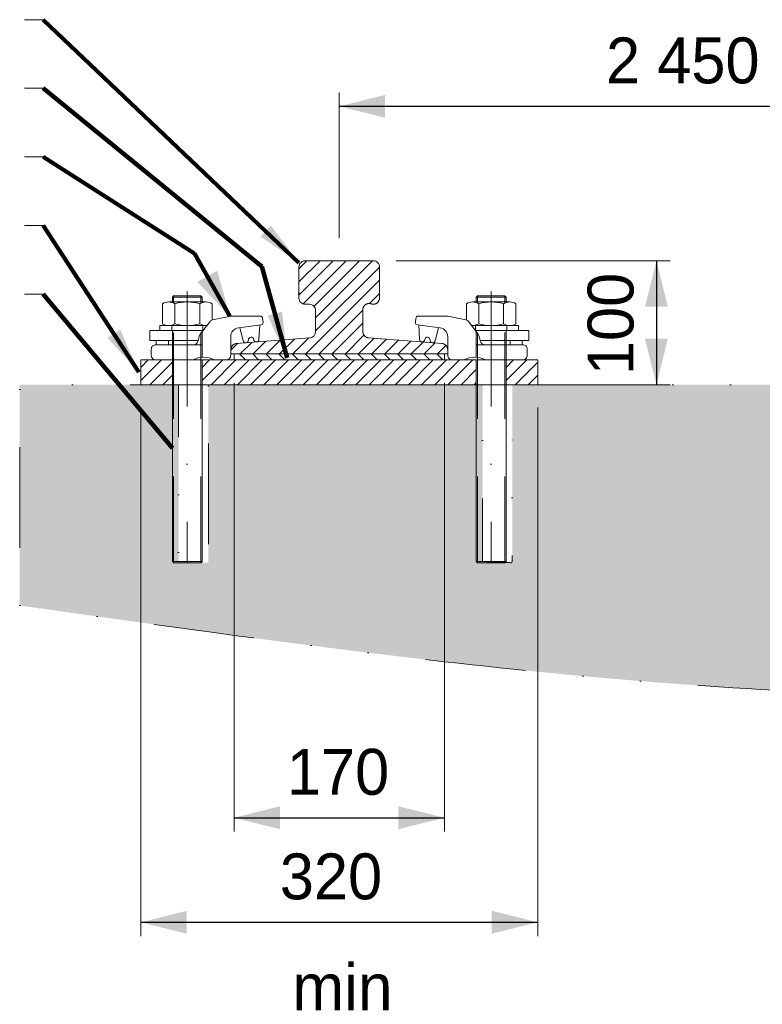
# Model space of a CAD drawing. Header units: millimetres. Extents: x -13186 to -571, y -579947 to -571037.
# Tile 3 of 31: x -12175 to -11576, y -573426 to -572632. Entities that reach past the tile are written whole.
import ezdxf
from ezdxf.enums import TextEntityAlignment as Align

# ---------------------------------------------------------------- set-up
doc = ezdxf.new("R2010")
doc.units = ezdxf.units.MM
doc.header["$MEASUREMENT"] = 0
for name, pattern in [('DGN Style 2', [116.014736, 69.608842, -46.405895]), ('DGN Style 4', [185.739593, 92.811789, -46.405895, 0.116015, -46.405895]), ('DGN Style 6', [220.660029, 0.116015, -46.405895, 81.210315, -46.405895, 0.116015, -46.405895])]:
    doc.linetypes.add(name, pattern=pattern)
doc.styles.add('Style-ENGINEERING', font='ENGINEERING.shx')
doc.styles.add('Style-ENGINEERING_0', font='ENGINEERING.shx')
doc.dimstyles.new('MetricMM', dxfattribs={"dimtxt": 3, "dimasz": 3, "dimexe": 1.5, "dimexo": 1.5, "dimgap": 1.5, "dimtad": 1, "dimdec": 0, "dimzin": 7, "dimtxsty": 'Style-ENGINEERING_0', "dimcen": 0.09, "dimclrd": 1, "dimclre": 1, "dimclrt": 7, "dimadec": 0, "dimazin": 3, "dimtfac": 1, "dimtdec": 0, "dimtofl": 0, "dimtmove": 0, "dimatfit": 3, "dimfxl": 1, "dimtzin": 7, "dimlwd": -1, "dimlwe": 0, "dimarcsym": 0})

# ---------------------------------------------------------------- blocks, each defined once
blk = doc.blocks.new('*U162')
at = {"color": 7, "linetype": 'Continuous', "lineweight": 0}
for p, q in [((-12.02, 13.97), (-13.02, 12.97)), ((-13.02, 12.97), (-13.02, 8.97)), ((9.98, 13.97), (-12.02, 13.97)), ((9.98, 13.97), (10.98, 12.97)), ((10.98, 12.97), (10.98, 8.97))]:
    blk.add_line(p, q, dxfattribs=at)
at = {"color": 7, "linetype": 'DGN Style 2', "lineweight": 0}
for p, q in [((10.98, 12.97), (-13.02, 12.97)), ((-12.02, 13.97), (-12.02, 8.97)), ((9.98, 13.97), (9.98, 8.97))]:
    blk.add_line(p, q, dxfattribs=at)
at = {"color": 7, "linetype": 'Continuous', "lineweight": 0, "flags": 128}
for points in [[(-16.02, 8.97), (13.97, 8.97)], [(-21.01, -5.57), (-21.01, 7.5)], [(-11.02, -8.56), (-11.02, 7.5)], [(8.97, 7.5), (8.97, -8.56)], [(18.97, 7.5), (18.97, -8.56)], [(-16.83, -10.03), (20.98, -10.03), (20.98, -14.03), (-13.75, -14.03)], [(13.97, -10.03), (-16.02, -10.03)]]:
    blk.add_lwpolyline(points, dxfattribs=at)
at = {"color": 7, "linetype": 'DGN Style 2', "lineweight": 0, "flags": 128}
for points in [[(-13.52, -14.03), (-13.52, -10.03)], [(11.48, -10.03), (11.48, -14.03)]]:
    blk.add_lwpolyline(points, dxfattribs=at)
at = {"color": 7, "linetype": 'Continuous', "lineweight": 0}
for centre, radius, start, end in [((-16.02, -0.24), 9.21, 57.13277, 122.86723), ((-1.02, -25.65), 34.62, 73.22135, 106.77865), ((13.97, -0.82), 9.21, 237.13277, 302.86723)]:
    blk.add_arc(centre, radius, start, end, dxfattribs=at)
at = {"color": 7, "linetype": 'Continuous', "lineweight": 0, "extrusion": (0, 0, -1)}
for centre, radius, start, end in [((-13.97, -0.24), 9.21, 57.13277, 122.86723), ((16.02, -0.82), 9.21, 237.13277, 275.25814), ((1.02, 24.59), 34.62, 253.22135, 286.77865)]:
    blk.add_arc(centre, radius, start, end, dxfattribs=at)
blk = doc.blocks.new('*U163')
at = {"color": 7, "linetype": 'Continuous', "lineweight": 0}
for p, q in [((-12.02, 13.97), (-13.02, 12.97)), ((-13.02, 12.97), (-13.02, 8.97)), ((9.98, 13.97), (-12.02, 13.97)), ((9.98, 13.97), (10.98, 12.97)), ((10.98, 12.97), (10.98, 8.97))]:
    blk.add_line(p, q, dxfattribs=at)
at = {"color": 7, "linetype": 'DGN Style 2', "lineweight": 0}
for p, q in [((10.98, 12.97), (-13.02, 12.97)), ((-12.02, 13.97), (-12.02, 8.97)), ((9.98, 13.97), (9.98, 8.97))]:
    blk.add_line(p, q, dxfattribs=at)
at = {"color": 7, "linetype": 'Continuous', "lineweight": 0, "extrusion": (0, 0, -1), "flags": 128}
for points in [[(16.02, 8.97), (-13.97, 8.97)], [(21.01, -5.57), (21.01, 7.5)], [(11.02, -8.56), (11.02, 7.5)], [(-8.97, 7.5), (-8.97, -8.56)], [(-18.97, 7.5), (-18.97, -8.56)], [(16.83, -10.03), (-20.98, -10.03), (-20.98, -14.03), (13.75, -14.03)], [(-13.97, -10.03), (16.02, -10.03)]]:
    blk.add_lwpolyline(points, dxfattribs=at)
at = {"color": 7, "linetype": 'DGN Style 2', "lineweight": 0, "extrusion": (0, 0, -1), "flags": 128}
for points in [[(13.52, -14.03), (13.52, -10.03)], [(-11.48, -10.03), (-11.48, -14.03)]]:
    blk.add_lwpolyline(points, dxfattribs=at)
at = {"color": 7, "linetype": 'Continuous', "lineweight": 0}
for centre, radius, start, end in [((-16.02, -0.24), 9.21, 57.13277, 122.86723), ((-1.02, -25.65), 34.62, 73.22135, 106.77865), ((13.97, -0.82), 9.21, 237.13277, 302.86723)]:
    blk.add_arc(centre, radius, start, end, dxfattribs=at)
at = {"color": 7, "linetype": 'Continuous', "lineweight": 0, "extrusion": (0, 0, -1)}
for centre, radius, start, end in [((-13.97, -0.24), 9.21, 57.13277, 122.86723), ((16.02, -0.82), 9.21, 237.13277, 275.25814), ((1.02, 24.59), 34.62, 253.22135, 286.77865)]:
    blk.add_arc(centre, radius, start, end, dxfattribs=at)
blk = doc.blocks.new('*D164')
at = {"color": 1, "linetype": 'Continuous', "lineweight": 0, "transparency": 16777216}
for p, q in [((-5123.96, 2567.25), (-5123.96, 2205.54)), ((-4954.4, 2567.25), (-4954.4, 2205.54))]:
    blk.add_line(p, q, dxfattribs=at)
at = {"color": 1, "linetype": 'Continuous', "transparency": 16777216}
blk.add_line((-5123.96, 2216.64), (-4954.4, 2216.64), dxfattribs=at)
at = {"color": 1, "linetype": 'Continuous', "lineweight": 0, "transparency": 16777216}
blk.add_solid([(-5086.96, 2207.39), (-5123.96, 2216.64), (-5086.96, 2225.89)], dxfattribs=at)
at = {"color": 1, "linetype": 'Continuous', "lineweight": 0, "transparency": 16777216, "extrusion": (0, 0, -1)}
blk.add_solid([(4991.4, 2225.89), (4954.4, 2216.64), (4991.4, 2207.39)], dxfattribs=at)
at = {"layer": 'Defpoints', "color": 7, "linetype": 'Continuous', "lineweight": 0, "transparency": 16777216}
for p in [(-5123.96, 2585.75), (-4954.4, 2585.75), (-5039.18, 2216.64), (-4954.4, 2216.64)]:
    blk.add_point(p, dxfattribs=at)
at = {"color": 7, "linetype": 'Continuous', "lineweight": 0, "transparency": 16777216, "style": 'Style-ENGINEERING'}
blk.add_text('170', height=37, dxfattribs=at).set_placement((-5081.42, 2253.64), align=Align.MIDDLE_LEFT)
blk = doc.blocks.new('*D165')
at = {"color": 1, "linetype": 'Continuous', "lineweight": 0, "transparency": 16777216}
for p, q in [((-4993.18, 2665.57), (-4772.34, 2665.57)), ((-4860.68, 2565.75), (-4772.34, 2565.75))]:
    blk.add_line(p, q, dxfattribs=at)
at = {"color": 1, "linetype": 'Continuous', "transparency": 16777216}
blk.add_line((-4783.44, 2665.57), (-4783.44, 2565.75), dxfattribs=at)
at = {"color": 1, "linetype": 'Continuous', "lineweight": 0, "transparency": 16777216, "extrusion": (0, 0, -1)}
blk.add_solid([(4792.69, 2628.57), (4783.44, 2665.57), (4774.19, 2628.57)], dxfattribs=at)
at = {"color": 1, "linetype": 'Continuous', "lineweight": 0, "transparency": 16777216}
blk.add_solid([(-4774.19, 2602.75), (-4783.44, 2565.75), (-4792.69, 2602.75)], dxfattribs=at)
at = {"layer": 'Defpoints', "color": 7, "linetype": 'Continuous', "lineweight": 0, "transparency": 16777216}
for p in [(-5011.68, 2665.57), (-4783.44, 2615.66), (-4879.18, 2565.75), (-4783.44, 2565.75)]:
    blk.add_point(p, dxfattribs=at)
at = {"color": 7, "linetype": 'Continuous', "lineweight": 0, "transparency": 16777216, "style": 'Style-ENGINEERING'}
blk.add_text('100', height=37, rotation=90, dxfattribs=at).set_placement((-4820.44, 2573.42), align=Align.MIDDLE_LEFT)
blk = doc.blocks.new('*D166')
at = {"color": 1, "linetype": 'Continuous', "lineweight": 0, "transparency": 16777216}
for p, q in [((-5199.18, 2547.25), (-5199.18, 2121.25)), ((-4879.18, 2547.25), (-4879.18, 2121.25))]:
    blk.add_line(p, q, dxfattribs=at)
at = {"color": 1, "linetype": 'Continuous', "transparency": 16777216}
blk.add_line((-5199.18, 2132.35), (-4879.18, 2132.35), dxfattribs=at)
at = {"color": 1, "linetype": 'Continuous', "lineweight": 0, "transparency": 16777216}
blk.add_solid([(-5162.18, 2123.1), (-5199.18, 2132.35), (-5162.18, 2141.6)], dxfattribs=at)
at = {"color": 1, "linetype": 'Continuous', "lineweight": 0, "transparency": 16777216, "extrusion": (0, 0, -1)}
blk.add_solid([(4916.18, 2141.6), (4879.18, 2132.35), (4916.18, 2123.1)], dxfattribs=at)
at = {"layer": 'Defpoints', "color": 7, "linetype": 'Continuous', "lineweight": 0, "transparency": 16777216}
for p in [(-5199.18, 2565.75), (-4879.18, 2565.75), (-5039.18, 2132.35), (-4879.18, 2132.35)]:
    blk.add_point(p, dxfattribs=at)
at = {"color": 7, "linetype": 'Continuous', "lineweight": 0, "transparency": 16777216, "style": 'Style-ENGINEERING'}
blk.add_text('320', height=37, dxfattribs=at).set_placement((-5087.1, 2169.35), align=Align.MIDDLE_LEFT)
blk = doc.blocks.new('*D252')
at = {"color": 1, "linetype": 'Continuous', "lineweight": 0, "transparency": 16777216}
for p, q in [((-5039.18, 2684.07), (-5039.18, 2801.25)), ((-4439.18, 2684.07), (-4439.18, 2801.25))]:
    blk.add_line(p, q, dxfattribs=at)
at = {"color": 1, "linetype": 'Continuous', "transparency": 16777216}
blk.add_line((-5039.18, 2790.15), (-4439.18, 2790.15), dxfattribs=at)
at = {"color": 1, "linetype": 'Continuous', "lineweight": 0, "transparency": 16777216}
blk.add_solid([(-5002.18, 2780.9), (-5039.18, 2790.15), (-5002.18, 2799.4)], dxfattribs=at)
at = {"color": 1, "linetype": 'Continuous', "lineweight": 0, "transparency": 16777216, "extrusion": (0, 0, -1)}
blk.add_solid([(4476.18, 2799.4), (4439.18, 2790.15), (4476.18, 2780.9)], dxfattribs=at)
at = {"layer": 'Defpoints', "color": 7, "linetype": 'Continuous', "lineweight": 0, "transparency": 16777216}
for p in [(-4739.18, 2790.15), (-4439.18, 2790.15), (-5039.18, 2665.57), (-4439.18, 2665.57)]:
    blk.add_point(p, dxfattribs=at)
at = {"color": 7, "linetype": 'Continuous', "lineweight": 0, "transparency": 16777216, "style": 'Style-ENGINEERING'}
blk.add_text('2 450', height=37, dxfattribs=at).set_placement((-4824.09, 2827.15), align=Align.MIDDLE_LEFT)
blk = doc.blocks.new('*U140')
at = {"linetype": 'DGN Style 6', "lineweight": 0}
h = blk.add_hatch(dxfattribs=at)
h.set_pattern_fill('HATCH', color=5, style=0, pattern_type=2)
h.set_pattern_definition([(45, (-5042.436, 2609.593), (-5.3033, 5.3033), [])])
h.paths.add_polyline_path([(-4956.29, 2598.93), (-5015.56, 2603.53, -0.391721), (-5020.18, 2608.51), (-5020.18, 2626.21, -0.523273), (-5013.43, 2630.89, 0.523273), (-5006.68, 2635.57), (-5006.68, 2660.57, 0.414214), (-5011.68, 2665.57), (-5066.68, 2665.57, 0.414214), (-5071.68, 2660.57), (-5071.68, 2635.57, 0.414214), (-5066.68, 2630.57), (-5063.18, 2630.57, -0.414214), (-5058.18, 2625.57), (-5058.18, 2608.51, -0.391721), (-5062.79, 2603.53), (-5122.06, 2598.93, 0.391721), (-5126.68, 2593.95), (-5126.68, 2590.57), (-4951.68, 2590.57), (-4951.68, 2593.95, 0.391721)])
at = {"linetype": 'Continuous', "lineweight": 0}
h = blk.add_hatch(dxfattribs=at)
h.set_pattern_fill('HATCH', style=0, pattern_type=2)
h.set_pattern_definition([(135, (-4954.3985, 2590.573), (5.3033, 5.3033), [])])
h.paths.add_polyline_path([(-4954.4, 2590.57), (-5123.96, 2590.57), (-5123.96, 2585.75), (-4954.4, 2585.75)])
h = blk.add_hatch(dxfattribs=at)
h.set_pattern_fill('HATCH', color=30, style=0, pattern_type=2)
h.set_pattern_definition([(45, (-5199.178, 2585.751), (-5.3033, 5.3033), [])])
h.paths.add_polyline_path([(-5199.18, 2585.75), (-5173.68, 2585.75), (-5173.68, 2565.75), (-5199.18, 2565.75)])
h = blk.add_hatch(dxfattribs=at)
h.set_pattern_fill('HATCH', color=30, style=0, pattern_type=2)
h.set_pattern_definition([(45, (-5149.678, 2585.751), (-5.3033, 5.3033), [])])
h.paths.add_polyline_path([(-5149.68, 2585.75), (-4928.68, 2585.75), (-4928.68, 2565.75), (-5149.68, 2565.75)])
h = blk.add_hatch(dxfattribs=at)
h.set_pattern_fill('HATCH', color=30, style=0, pattern_type=2)
h.set_pattern_definition([(45, (-4904.678, 2585.751), (-5.3033, 5.3033), [])])
h.paths.add_polyline_path([(-4904.68, 2585.75), (-4879.18, 2585.75), (-4879.18, 2565.75), (-4904.68, 2565.75)])
at = {"linetype": 'DGN Style 6', "lineweight": 0}
h = blk.add_hatch(dxfattribs=at)
h.set_pattern_fill('GRAVEL', style=0, pattern_type=2)
h.set_pattern_definition([(228.0128, (616.98, 2950.734), (-3999.99996, -4500.00003), [67.268, -6659.544]), (184.96974, (571.98, 2900.734), (6000, 500.00003), [115.434, -11427.962]), (132.51045, (456.98, 2890.734), (5000, -5500), [81.394, -8058.016]), (267.2737, (261.98, 2765.734), (500, 10000), [105.119, -10406.779]), (292.83365, (256.98, 2660.734), (-2499.99998, 6000.00001), [103.078, -10204.687]), (357.2737, (296.98, 2565.734), (-10000, 500), [105.119, -10406.779]), (37.69424, (401.98, 2560.734), (-6500.00004, -4999.999947), [139.014, -13762.424]), (72.25533, (511.98, 2645.734), (3500.00007, 10999.99998), [131.244, -12993.161]), (121.42957, (551.98, 2770.734), (-4000.00004, 6499.99997), [105.475, -10442.037]), (175.23636, (496.98, 2860.734), (5500, -500.00003), [120.416, -5900.381]), (222.39744, (376.98, 2870.734), (-5999.99998, -5500.00002), [155.724, -15416.688]), (138.8141, (756.98, 2760.734), (-3500, 3000), [53.15, -5261.922]), (171.46923, (716.98, 2795.734), (6499.99999, -1000.00004), [101.118, -10010.756]), (225, (616.98, 2810.73), (-9e-14, -500), [70.71, -636.396]), (203.1986, (581.98, 2870.734), (2500, 1000), [38.08, -3769.808]), (291.8014, (546.98, 2855.73), (-500, 1500), [53.852, -2638.73]), (30.9638, (566.98, 2805.73), (1500, 1000), [87.465, -2828.011]), (161.565, (641.98, 2850.73), (1000, -500), [63.245, -1517.893]), (16.38954, (256.98, 2855.734), (5000.00001, 1499.99997), [88.6, -8771.423]), (70.3462, (341.98, 2880.734), (-2000, -5500), [74.33, -7358.704]), (293.1986, (641.98, 2950.734), (-1000, 2500), [76.157, -3731.73]), (343.61046, (671.98, 2880.734), (-5000.00001, 1499.99997), [88.6, -8771.423]), (339.444, (256.98, 2545.734), (-2500, 1000), [85.44, -4186.562]), (294.77514, (336.98, 2515.734), (-2500.00004, 5499.99998), [71.589, -7087.322]), (66.8014, (646.98, 2450.734), (1000, 2500), [76.157, -3731.73]), (17.354, (676.98, 2520.734), (-6499.99999, -2000.00004), [83.815, -8297.712]), (69.444, (401.98, 2450.734), (-1000, -2500), [42.72, -4229.282]), (101.31, (616.98, 2450.73), (-500, 2000), [25.495, -2524.015]), (165.9638, (611.98, 2475.73), (1500, -500), [103.078, -1958.475]), (186.009, (511.98, 2500.734), (5000, 500), [95.525, -9456.962]), (303.69, (566.98, 2760.73), (-500, 1000), [72.11, -1730.665]), (353.15723, (606.98, 2700.734), (8500.00001, -999.99994), [125.897, -12463.781]), (60.9454, (731.98, 2685.734), (-2000, -3500), [51.478, -5096.337]), (90, (757, 2730.73), (-500, 500), [30, -470]), (120.25644, (501.98, 2515.734), (2000, -3500), [69.462, -6876.76]), (48.0128, (466.98, 2575.734), (3999.99996, 4500.00003), [134.536, -6592.276]), (0, (557, 2675.73), (500, 500), [130, -370]), (325.30485, (686.98, 2675.734), (4999.99997, -3500.00004), [79.057, -7826.637]), (254.0546, (751.98, 2630.734), (-500, -2000), [72.8, -3567.254]), (207.64597, (731.98, 2560.734), (-9500.00003, -4999.99994), [118.532, -11734.737]), (175.42608, (626.98, 2505.734), (-6500, 499.99997), [125.4, -12414.537])])
edge = h.paths.add_edge_path()
edge.add_spline(control_points=[(-5296.8, 2387.77), (-5061.05, 2354.33), (-4448.01, 2267.38), (-3518.15, 2423.66), (-2382.85, 2198.26), (-1190.87, 2441.06), (219.36, 2221.5), (1577.77, 2448.2), (2500.09, 2318.14), (5522, 2338.51)], knot_values=[0, 0, 0, 0, 0.086667, 0.225372, 0.338783, 0.503846, 0.661211, 0.854774, 1, 1, 1, 1], degree=3, periodic=0)
edge.add_line((5522, 2338.51), (5546.87, 2565.75))
edge.add_line((5546.87, 2565.75), (2837.82, 2565.75))
edge.add_line((2837.82, 2565.75), (2812.32, 2565.75))
edge.add_line((2812.32, 2565.75), (2812.32, 2423.23))
edge.add_line((2812.32, 2423.23), (2811.32, 2422.23))
edge.add_line((2811.32, 2422.23), (2800.34, 2422.71))
edge.add_line((2800.34, 2422.71), (2800.32, 2422.23))
edge.add_line((2800.32, 2422.23), (2800.32, 2422.71))
edge.add_line((2800.32, 2422.71), (2788.32, 2423.23))
edge.add_line((2788.32, 2423.23), (2788.32, 2565.75))
edge.add_line((2788.32, 2565.75), (2567.32, 2565.75))
edge.add_line((2567.32, 2565.75), (2567.32, 2423.23))
edge.add_line((2567.32, 2423.23), (2566.32, 2422.23))
edge.add_line((2566.32, 2422.23), (2555.34, 2422.71))
edge.add_line((2555.34, 2422.71), (2555.32, 2422.23))
edge.add_line((2555.32, 2422.23), (2555.32, 2422.71))
edge.add_line((2555.32, 2422.71), (2543.32, 2423.23))
edge.add_line((2543.32, 2423.23), (2543.32, 2565.75))
edge.add_line((2543.32, 2565.75), (2517.82, 2565.75))
edge.add_line((2517.82, 2565.75), (1723.58, 2565.75))
edge.add_line((1723.58, 2565.75), (1698.08, 2565.75))
edge.add_line((1698.08, 2565.75), (1698.08, 2423.23))
edge.add_line((1698.08, 2423.23), (1697.08, 2422.23))
edge.add_line((1697.08, 2422.23), (1686.1, 2422.71))
edge.add_line((1686.1, 2422.71), (1686.08, 2422.23))
edge.add_line((1686.08, 2422.23), (1686.08, 2422.71))
edge.add_line((1686.08, 2422.71), (1674.08, 2423.23))
edge.add_line((1674.08, 2423.23), (1674.08, 2565.75))
edge.add_line((1674.08, 2565.75), (1453.08, 2565.75))
edge.add_line((1453.08, 2565.75), (1453.08, 2423.23))
edge.add_line((1453.08, 2423.23), (1452.08, 2422.23))
edge.add_line((1452.08, 2422.23), (1441.1, 2422.71))
edge.add_line((1441.1, 2422.71), (1441.08, 2422.23))
edge.add_line((1441.08, 2422.23), (1441.08, 2422.71))
edge.add_line((1441.08, 2422.71), (1429.08, 2423.23))
edge.add_line((1429.08, 2423.23), (1429.08, 2565.75))
edge.add_line((1429.08, 2565.75), (1403.58, 2565.75))
edge.add_line((1403.58, 2565.75), (-1020.68, 2565.75))
edge.add_line((-1020.68, 2565.75), (-1046.18, 2565.75))
edge.add_line((-1046.18, 2565.75), (-1046.18, 2423.23))
edge.add_line((-1046.18, 2423.23), (-1047.18, 2422.23))
edge.add_line((-1047.18, 2422.23), (-1058.16, 2422.71))
edge.add_line((-1058.16, 2422.71), (-1058.18, 2422.23))
edge.add_line((-1058.18, 2422.23), (-1058.18, 2422.71))
edge.add_line((-1058.18, 2422.71), (-1070.18, 2423.23))
edge.add_line((-1070.18, 2423.23), (-1070.18, 2565.75))
edge.add_line((-1070.18, 2565.75), (-1291.18, 2565.75))
edge.add_line((-1291.18, 2565.75), (-1291.18, 2423.23))
edge.add_line((-1291.18, 2423.23), (-1292.18, 2422.23))
edge.add_line((-1292.18, 2422.23), (-1303.16, 2422.71))
edge.add_line((-1303.16, 2422.71), (-1303.18, 2422.23))
edge.add_line((-1303.18, 2422.23), (-1303.18, 2422.71))
edge.add_line((-1303.18, 2422.71), (-1315.18, 2423.23))
edge.add_line((-1315.18, 2423.23), (-1315.18, 2565.75))
edge.add_line((-1315.18, 2565.75), (-1340.68, 2565.75))
edge.add_line((-1340.68, 2565.75), (-3764.94, 2565.75))
edge.add_line((-3764.94, 2565.75), (-3790.44, 2565.75))
edge.add_line((-3790.44, 2565.75), (-3790.44, 2423.23))
edge.add_line((-3790.44, 2423.23), (-3791.44, 2422.23))
edge.add_line((-3791.44, 2422.23), (-3802.42, 2422.71))
edge.add_line((-3802.42, 2422.71), (-3802.44, 2422.23))
edge.add_line((-3802.44, 2422.23), (-3802.44, 2422.71))
edge.add_line((-3802.44, 2422.71), (-3814.44, 2423.23))
edge.add_line((-3814.44, 2423.23), (-3814.44, 2565.75))
edge.add_line((-3814.44, 2565.75), (-4035.44, 2565.75))
edge.add_line((-4035.44, 2565.75), (-4035.44, 2423.23))
edge.add_line((-4035.44, 2423.23), (-4036.44, 2422.23))
edge.add_line((-4036.44, 2422.23), (-4047.42, 2422.71))
edge.add_line((-4047.42, 2422.71), (-4047.44, 2422.23))
edge.add_line((-4047.44, 2422.23), (-4047.44, 2422.71))
edge.add_line((-4047.44, 2422.71), (-4059.44, 2423.23))
edge.add_line((-4059.44, 2423.23), (-4059.44, 2565.75))
edge.add_line((-4059.44, 2565.75), (-4084.94, 2565.75))
edge.add_line((-4084.94, 2565.75), (-4874.16, 2565.75))
edge.add_line((-4874.16, 2565.75), (-4899.66, 2565.75))
edge.add_line((-4899.66, 2565.75), (-4899.66, 2423.23))
edge.add_line((-4899.66, 2423.23), (-4900.66, 2422.23))
edge.add_line((-4900.66, 2422.23), (-4911.64, 2422.71))
edge.add_line((-4911.64, 2422.71), (-4911.66, 2422.23))
edge.add_line((-4911.66, 2422.23), (-4911.66, 2422.71))
edge.add_line((-4911.66, 2422.71), (-4923.66, 2423.23))
edge.add_line((-4923.66, 2423.23), (-4923.66, 2565.75))
edge.add_line((-4923.66, 2565.75), (-5144.66, 2565.75))
edge.add_line((-5144.66, 2565.75), (-5144.66, 2423.23))
edge.add_line((-5144.66, 2423.23), (-5145.66, 2422.23))
edge.add_line((-5145.66, 2422.23), (-5156.64, 2422.71))
edge.add_line((-5156.64, 2422.71), (-5156.66, 2422.23))
edge.add_line((-5156.66, 2422.23), (-5156.66, 2422.71))
edge.add_line((-5156.66, 2422.71), (-5168.66, 2423.23))
edge.add_line((-5168.66, 2423.23), (-5168.66, 2565.75))
edge.add_line((-5168.66, 2565.75), (-5194.16, 2565.75))
edge.add_line((-5194.16, 2565.75), (-5296.8, 2565.75))
edge.add_line((-5296.8, 2565.75), (-5296.8, 2387.77))
at = {"color": 7, "linetype": 'Continuous', "lineweight": 0}
for p, q in [((-5277.82, 2859.99), (-5292.82, 2859.99)), ((-5277.82, 2804.67), (-5292.82, 2804.67)), ((-5277.82, 2749.34), (-5292.82, 2749.34)), ((-5277.82, 2694.02), (-5292.82, 2694.02)), ((-5277.82, 2638.7), (-5292.82, 2638.7)), ((-5149.68, 2423.23), (-5149.68, 2585.75)), ((-4928.68, 2423.23), (-4928.68, 2585.75)), ((-5173.68, 2423.23), (-5173.68, 2572.23)), ((-4904.68, 2423.23), (-4904.68, 2572.23)), ((-5172.68, 2422.23), (-5173.68, 2423.23)), ((-5149.68, 2423.23), (-5150.68, 2422.23)), ((-4928.68, 2423.23), (-4927.68, 2422.23)), ((-4905.68, 2422.23), (-4904.68, 2423.23))]:
    blk.add_line(p, q, dxfattribs=at)
at = {"color": 1, "linetype": 'DGN Style 4', "lineweight": 0}
for p, q in [((-5161.68, 2640.95), (-5161.68, 2422.23)), ((-4916.68, 2640.95), (-4916.68, 2422.23))]:
    blk.add_line(p, q, dxfattribs=at)
at = {"color": 3, "linetype": 'Continuous', "lineweight": 0}
for p, q in [((-5116.55, 2601.06), (-5119.19, 2611.7)), ((-5103.86, 2602.24), (-5103.23, 2613.8)), ((-4974.49, 2602.24), (-4975.12, 2613.8)), ((-4961.81, 2601.06), (-4959.16, 2611.7))]:
    blk.add_line(p, q, dxfattribs=at)
at = {"color": 7, "linetype": 'DGN Style 2', "lineweight": 0}
for p, q in [((-5173.68, 2585.77), (-5173.68, 2609.43)), ((-5172.68, 2422.23), (-5172.68, 2609.43)), ((-5150.68, 2422.23), (-5150.68, 2609.43)), ((-5149.68, 2587.86), (-5149.68, 2609.43)), ((-4928.68, 2587.86), (-4928.68, 2609.43)), ((-4927.68, 2422.23), (-4927.68, 2609.43)), ((-4905.68, 2422.23), (-4905.68, 2609.43)), ((-4904.68, 2585.77), (-4904.68, 2609.43)), ((-5156.6, 2598), (-5149.68, 2598)), ((-4921.76, 2598), (-4928.68, 2598))]:
    blk.add_line(p, q, dxfattribs=at)
at = {"color": 5, "linetype": 'Continuous', "lineweight": 0, "flags": 128}
blk.add_lwpolyline([(-4951.68, 2593.95), (-4951.68, 2590.57), (-5126.68, 2590.57), (-5126.68, 2593.95, -0.391721), (-5122.06, 2598.93), (-5062.79, 2603.53, 0.391721), (-5058.18, 2608.51), (-5058.18, 2625.57, 0.414214), (-5063.18, 2630.57), (-5066.68, 2630.57, -0.414214), (-5071.68, 2635.57), (-5071.68, 2660.57, -0.414214), (-5066.68, 2665.57), (-5011.68, 2665.57, -0.414214), (-5006.68, 2660.57), (-5006.68, 2635.57, -0.523273), (-5013.43, 2630.89, 0.523273), (-5020.18, 2626.21), (-5020.18, 2608.51, 0.391721), (-5015.56, 2603.53), (-4956.29, 2598.93, -0.391721), (-4951.68, 2593.95)], format="xyb", close=True, dxfattribs=at)
at = {"color": 5, "linetype": 'DGN Style 6', "lineweight": 0, "flags": 128}
blk.add_lwpolyline([(-4956.29, 2598.93), (-5015.56, 2603.53, -0.391721), (-5020.18, 2608.51), (-5020.18, 2626.21, -0.523273), (-5013.43, 2630.89, 0.523273), (-5006.68, 2635.57), (-5006.68, 2660.57, 0.414214), (-5011.68, 2665.57), (-5066.68, 2665.57, 0.414214), (-5071.68, 2660.57), (-5071.68, 2635.57, 0.414214), (-5066.68, 2630.57), (-5063.18, 2630.57, -0.414214), (-5058.18, 2625.57), (-5058.18, 2608.51, -0.391721), (-5062.79, 2603.53), (-5122.06, 2598.93, 0.391721), (-5126.68, 2593.95), (-5126.68, 2590.57), (-4951.68, 2590.57), (-4951.68, 2593.95, 0.391721), (-4956.29, 2598.93)], format="xyb", close=True, dxfattribs=at)
at = {"color": 3, "linetype": 'Continuous', "lineweight": 0, "flags": 128}
for points in [[(-5126.68, 2589.34), (-5126.68, 2604.47, -0.3764), (-5120.48, 2611.53), (-5102.17, 2613.94, 0.403512), (-5100.63, 2615.88), (-5100.96, 2619.36, 0.386905), (-5102.73, 2620.98), (-5125.92, 2620.98, 0.049064), (-5126.61, 2620.91), (-5141.23, 2618, 0.181534), (-5143.36, 2616.68), (-5151.23, 2606.47, 0.094971), (-5151.84, 2605.27), (-5153.17, 2600.59, -0.335046), (-5156.6, 2598), (-5187.15, 2598, 0.414214), (-5190.71, 2594.44), (-5190.71, 2589.34, 0.414214), (-5187.15, 2585.77), (-5157.19, 2585.77, -0.244843), (-5139.81, 2585.77), (-5130.24, 2585.77, 0.414214), (-5126.68, 2589.34)], [(-4951.68, 2589.34), (-4951.68, 2604.47, 0.3764), (-4957.88, 2611.53), (-4976.18, 2613.94, -0.403512), (-4977.73, 2615.88), (-4977.4, 2619.36, -0.386905), (-4975.62, 2620.98), (-4952.44, 2620.98, -0.049064), (-4951.74, 2620.91), (-4937.12, 2618, -0.181534), (-4934.99, 2616.68), (-4927.12, 2606.47, -0.094971), (-4926.52, 2605.27), (-4925.18, 2600.59, 0.335046), (-4921.76, 2598), (-4891.21, 2598, -0.414214), (-4887.65, 2594.44), (-4887.65, 2589.34, -0.414214), (-4891.21, 2585.77), (-4921.17, 2585.77, 0.244843), (-4938.55, 2585.77), (-4948.12, 2585.77, -0.414214), (-4951.68, 2589.34)]]:
    blk.add_lwpolyline(points, format="xyb", close=True, dxfattribs=at)
for points in [[(-5152.93, 2601.43), (-5191.93, 2601.43), (-5191.93, 2609.43), (-5148.95, 2609.43)], [(-4925.42, 2601.43), (-4886.43, 2601.43), (-4886.43, 2609.43), (-4929.4, 2609.43)], [(-5186.68, 2601.43), (-5186.68, 2598)], [(-5176.93, 2598), (-5176.93, 2601.43)], [(-4901.42, 2598), (-4901.42, 2601.43)], [(-4891.68, 2601.43), (-4891.68, 2598)]]:
    blk.add_lwpolyline(points, dxfattribs=at)
at = {"color": 7, "linetype": 'Continuous', "lineweight": 0, "flags": 128}
for points in [[(-5123.96, 2590.57), (-4954.4, 2590.57), (-4954.4, 2585.75), (-5123.96, 2585.75), (-5123.96, 2590.57)], [(-4954.4, 2590.57), (-5123.96, 2590.57), (-5123.96, 2585.75), (-4954.4, 2585.75), (-4954.4, 2590.57)]]:
    blk.add_lwpolyline(points, close=True, dxfattribs=at)
at = {"color": 30, "linetype": 'Continuous', "lineweight": 0, "flags": 128}
for points in [[(-4879.18, 2565.75), (-5199.18, 2565.75), (-5199.18, 2585.75), (-4879.18, 2585.75), (-4879.18, 2565.75)], [(-5199.18, 2585.75), (-5173.68, 2585.75), (-5173.68, 2565.75), (-5199.18, 2565.75), (-5199.18, 2585.75)], [(-5149.68, 2585.75), (-4928.68, 2585.75), (-4928.68, 2565.75), (-5149.68, 2565.75), (-5149.68, 2585.75)], [(-4904.68, 2585.75), (-4879.18, 2585.75), (-4879.18, 2565.75), (-4904.68, 2565.75), (-4904.68, 2585.75)]]:
    blk.add_lwpolyline(points, close=True, dxfattribs=at)
at = {"color": 7, "linetype": 'DGN Style 2', "lineweight": 0, "flags": 128}
for points in [[(-5173.68, 2423.23), (-5149.68, 2423.23)], [(-4904.68, 2423.23), (-4928.68, 2423.23)]]:
    blk.add_lwpolyline(points, dxfattribs=at)
at = {"color": 7, "linetype": 'Continuous', "lineweight": 0, "flags": 128}
for points in [[(-5172.68, 2422.23), (-5150.68, 2422.23)], [(-4905.68, 2422.23), (-4927.68, 2422.23)]]:
    blk.add_lwpolyline(points, dxfattribs=at)
at = {"color": 3, "linetype": 'Continuous', "lineweight": 0}
for centre, start, end in [((-5110.25, 2601.98), 4.44113, 184.44089), ((-5114.5, 2601.65), 191.8088, 4.44137), ((-5105.99, 2602.31), 184.44113, 357.90566)]:
    blk.add_arc(centre, 2.13, start, end, dxfattribs=at)
at = {"color": 3, "linetype": 'Continuous', "lineweight": 0, "extrusion": (0, 0, -1)}
for centre, start, end in [((4968.11, 2601.98), 4.44113, 184.44089), ((4972.36, 2602.31), 184.44113, 357.90566), ((4963.86, 2601.65), 191.8088, 4.44137)]:
    blk.add_arc(centre, 2.13, start, end, dxfattribs=at)
at = {"color": 7, "linetype": 'DGN Style 6', "lineweight": 0}
blk.add_open_spline([(-5296.8, 2387.77), (-5061.05, 2354.33), (-4448.01, 2267.38), (-3518.15, 2423.66), (-2382.85, 2198.26), (-1190.87, 2441.06), (219.36, 2221.5), (1577.77, 2448.2), (2500.09, 2318.14), (5522, 2338.51), (5530.29, 2414.26), (5538.58, 2490.01), (5546.87, 2565.75), (4643.85, 2565.75), (3740.84, 2565.75), (2837.82, 2565.75), (2829.32, 2565.75), (2820.82, 2565.75), (2812.32, 2565.75), (2812.32, 2518.24), (2812.32, 2470.74), (2812.32, 2423.23), (2811.99, 2422.89), (2811.65, 2422.56), (2811.32, 2422.23), (2807.66, 2422.39), (2804, 2422.55), (2800.34, 2422.71), (2800.34, 2422.55), (2800.33, 2422.39), (2800.32, 2422.23), (2800.32, 2422.39), (2800.32, 2422.55), (2800.32, 2422.71), (2796.32, 2422.88), (2792.32, 2423.05), (2788.32, 2423.23), (2788.32, 2470.74), (2788.32, 2518.24), (2788.32, 2565.75), (2714.65, 2565.75), (2640.99, 2565.75), (2567.32, 2565.75), (2567.32, 2518.24), (2567.32, 2470.74), (2567.32, 2423.23), (2566.99, 2422.89), (2566.65, 2422.56), (2566.32, 2422.23), (2562.66, 2422.39), (2559, 2422.55), (2555.34, 2422.71), (2555.34, 2422.55), (2555.33, 2422.39), (2555.32, 2422.23), (2555.32, 2422.39), (2555.32, 2422.55), (2555.32, 2422.71), (2551.32, 2422.88), (2547.32, 2423.05), (2543.32, 2423.23), (2543.32, 2470.74), (2543.32, 2518.24), (2543.32, 2565.75), (2534.82, 2565.75), (2526.32, 2565.75), (2517.82, 2565.75), (2253.07, 2565.75), (1988.33, 2565.75), (1723.58, 2565.75), (1715.08, 2565.75), (1706.58, 2565.75), (1698.08, 2565.75), (1698.08, 2518.24), (1698.08, 2470.74), (1698.08, 2423.23), (1697.75, 2422.89), (1697.41, 2422.56), (1697.08, 2422.23), (1693.42, 2422.39), (1689.76, 2422.55), (1686.1, 2422.71), (1686.09, 2422.55), (1686.09, 2422.39), (1686.08, 2422.23), (1686.08, 2422.39), (1686.08, 2422.55), (1686.08, 2422.71), (1682.08, 2422.88), (1678.08, 2423.05), (1674.08, 2423.23), (1674.08, 2470.74), (1674.08, 2518.24), (1674.08, 2565.75), (1600.41, 2565.75), (1526.75, 2565.75), (1453.08, 2565.75), (1453.08, 2518.24), (1453.08, 2470.74), (1453.08, 2423.23), (1452.75, 2422.89), (1452.41, 2422.56), (1452.08, 2422.23), (1448.42, 2422.39), (1444.76, 2422.55), (1441.1, 2422.71), (1441.09, 2422.55), (1441.09, 2422.39), (1441.08, 2422.23), (1441.08, 2422.39), (1441.08, 2422.55), (1441.08, 2422.71), (1437.08, 2422.88), (1433.08, 2423.05), (1429.08, 2423.23), (1429.08, 2470.74), (1429.08, 2518.24), (1429.08, 2565.75), (1420.58, 2565.75), (1412.08, 2565.75), (1403.58, 2565.75), (595.49, 2565.75), (-212.59, 2565.75), (-1020.68, 2565.75), (-1029.18, 2565.75), (-1037.68, 2565.75), (-1046.18, 2565.75), (-1046.18, 2518.24), (-1046.18, 2470.74), (-1046.18, 2423.23), (-1046.51, 2422.89), (-1046.85, 2422.56), (-1047.18, 2422.23), (-1050.84, 2422.39), (-1054.5, 2422.55), (-1058.16, 2422.71), (-1058.16, 2422.55), (-1058.17, 2422.39), (-1058.18, 2422.23), (-1058.18, 2422.39), (-1058.18, 2422.55), (-1058.18, 2422.71), (-1062.18, 2422.88), (-1066.18, 2423.05), (-1070.18, 2423.23), (-1070.18, 2470.74), (-1070.18, 2518.24), (-1070.18, 2565.75), (-1143.85, 2565.75), (-1217.51, 2565.75), (-1291.18, 2565.75), (-1291.18, 2518.24), (-1291.18, 2470.74), (-1291.18, 2423.23), (-1291.51, 2422.89), (-1291.85, 2422.56), (-1292.18, 2422.23), (-1295.84, 2422.39), (-1299.5, 2422.55), (-1303.16, 2422.71), (-1303.16, 2422.55), (-1303.17, 2422.39), (-1303.18, 2422.23), (-1303.18, 2422.39), (-1303.18, 2422.55), (-1303.18, 2422.71), (-1307.18, 2422.88), (-1311.18, 2423.05), (-1315.18, 2423.23), (-1315.18, 2470.74), (-1315.18, 2518.24), (-1315.18, 2565.75), (-1323.68, 2565.75), (-1332.18, 2565.75), (-1340.68, 2565.75), (-2148.76, 2565.75), (-2956.85, 2565.75), (-3764.94, 2565.75), (-3773.44, 2565.75), (-3781.94, 2565.75), (-3790.44, 2565.75), (-3790.44, 2518.24), (-3790.44, 2470.74), (-3790.44, 2423.23), (-3790.77, 2422.89), (-3791.1, 2422.56), (-3791.44, 2422.23), (-3795.1, 2422.39), (-3798.76, 2422.55), (-3802.42, 2422.71), (-3802.42, 2422.55), (-3802.43, 2422.39), (-3802.44, 2422.23), (-3802.44, 2422.39), (-3802.44, 2422.55), (-3802.44, 2422.71), (-3806.44, 2422.88), (-3810.44, 2423.05), (-3814.44, 2423.23), (-3814.44, 2470.74), (-3814.44, 2518.24), (-3814.44, 2565.75), (-3888.1, 2565.75), (-3961.77, 2565.75), (-4035.44, 2565.75), (-4035.44, 2518.24), (-4035.44, 2470.74), (-4035.44, 2423.23), (-4035.77, 2422.89), (-4036.1, 2422.56), (-4036.44, 2422.23), (-4040.1, 2422.39), (-4043.76, 2422.55), (-4047.42, 2422.71), (-4047.42, 2422.55), (-4047.43, 2422.39), (-4047.44, 2422.23), (-4047.44, 2422.39), (-4047.44, 2422.55), (-4047.44, 2422.71), (-4051.44, 2422.88), (-4055.44, 2423.05), (-4059.44, 2423.23), (-4059.44, 2470.74), (-4059.44, 2518.24), (-4059.44, 2565.75), (-4067.94, 2565.75), (-4076.44, 2565.75), (-4084.94, 2565.75), (-4348.01, 2565.75), (-4611.09, 2565.75), (-4874.16, 2565.75), (-4882.66, 2565.75), (-4891.16, 2565.75), (-4899.66, 2565.75), (-4899.66, 2518.24), (-4899.66, 2470.74), (-4899.66, 2423.23), (-4900, 2422.89), (-4900.33, 2422.56), (-4900.66, 2422.23), (-4904.32, 2422.39), (-4907.98, 2422.55), (-4911.64, 2422.71), (-4911.65, 2422.55), (-4911.66, 2422.39), (-4911.66, 2422.23), (-4911.66, 2422.39), (-4911.66, 2422.55), (-4911.66, 2422.71), (-4915.66, 2422.88), (-4919.66, 2423.05), (-4923.66, 2423.23), (-4923.66, 2470.74), (-4923.66, 2518.24), (-4923.66, 2565.75), (-4997.33, 2565.75), (-5071, 2565.75), (-5144.66, 2565.75), (-5144.66, 2518.24), (-5144.66, 2470.74), (-5144.66, 2423.23), (-5145, 2422.89), (-5145.33, 2422.56), (-5145.66, 2422.23), (-5149.32, 2422.39), (-5152.98, 2422.55), (-5156.64, 2422.71), (-5156.65, 2422.55), (-5156.66, 2422.39), (-5156.66, 2422.23), (-5156.66, 2422.39), (-5156.66, 2422.55), (-5156.66, 2422.71), (-5160.66, 2422.88), (-5164.66, 2423.05), (-5168.66, 2423.23), (-5168.66, 2470.74), (-5168.66, 2518.24), (-5168.66, 2565.75), (-5177.16, 2565.75), (-5185.66, 2565.75), (-5194.16, 2565.75), (-5228.37, 2565.75), (-5262.59, 2565.75), (-5296.8, 2565.75), (-5296.8, 2506.42), (-5296.8, 2447.1), (-5296.8, 2387.77)], degree=3, knots=[0, 0, 0, 0, 0.001044, 0.002715, 0.004082, 0.00607, 0.007966, 0.010298, 0.012048, 0.012048, 0.012048, 0.024096, 0.024096, 0.024096, 0.03012, 0.03012, 0.03012, 0.036145, 0.036145, 0.036145, 0.048193, 0.048193, 0.048193, 0.060241, 0.060241, 0.060241, 0.072289, 0.072289, 0.072289, 0.078313, 0.078313, 0.078313, 0.084337, 0.084337, 0.084337, 0.096386, 0.096386, 0.096386, 0.108434, 0.108434, 0.108434, 0.120482, 0.120482, 0.120482, 0.13253, 0.13253, 0.13253, 0.144578, 0.144578, 0.144578, 0.156627, 0.156627, 0.156627, 0.162651, 0.162651, 0.162651, 0.168675, 0.168675, 0.168675, 0.180723, 0.180723, 0.180723, 0.192771, 0.192771, 0.192771, 0.204819, 0.204819, 0.204819, 0.210843, 0.210843, 0.210843, 0.216867, 0.216867, 0.216867, 0.228916, 0.228916, 0.228916, 0.240964, 0.240964, 0.240964, 0.253012, 0.253012, 0.253012, 0.259036, 0.259036, 0.259036, 0.26506, 0.26506, 0.26506, 0.277108, 0.277108, 0.277108, 0.289157, 0.289157, 0.289157, 0.301205, 0.301205, 0.301205, 0.313253, 0.313253, 0.313253, 0.325301, 0.325301, 0.325301, 0.337349, 0.337349, 0.337349, 0.349398, 0.349398, 0.349398, 0.361446, 0.361446, 0.361446, 0.373494, 0.373494, 0.373494, 0.385542, 0.385542, 0.385542, 0.39759, 0.39759, 0.39759, 0.409639, 0.409639, 0.409639, 0.421687, 0.421687, 0.421687, 0.433735, 0.433735, 0.433735, 0.445783, 0.445783, 0.445783, 0.457831, 0.457831, 0.457831, 0.46988, 0.46988, 0.46988, 0.481928, 0.481928, 0.481928, 0.493976, 0.493976, 0.493976, 0.506024, 0.506024, 0.506024, 0.518072, 0.518072, 0.518072, 0.53012, 0.53012, 0.53012, 0.542169, 0.542169, 0.542169, 0.554217, 0.554217, 0.554217, 0.560241, 0.560241, 0.560241, 0.566265, 0.566265, 0.566265, 0.578313, 0.578313, 0.578313, 0.590361, 0.590361, 0.590361, 0.60241, 0.60241, 0.60241, 0.614458, 0.614458, 0.614458, 0.626506, 0.626506, 0.626506, 0.638554, 0.638554, 0.638554, 0.650602, 0.650602, 0.650602, 0.662651, 0.662651, 0.662651, 0.668675, 0.668675, 0.668675, 0.674699, 0.674699, 0.674699, 0.686747, 0.686747, 0.686747, 0.698795, 0.698795, 0.698795, 0.710843, 0.710843, 0.710843, 0.722892, 0.722892, 0.722892, 0.73494, 0.73494, 0.73494, 0.746988, 0.746988, 0.746988, 0.759036, 0.759036, 0.759036, 0.771084, 0.771084, 0.771084, 0.783133, 0.783133, 0.783133, 0.795181, 0.795181, 0.795181, 0.807229, 0.807229, 0.807229, 0.813253, 0.813253, 0.813253, 0.819277, 0.819277, 0.819277, 0.831325, 0.831325, 0.831325, 0.843373, 0.843373, 0.843373, 0.855422, 0.855422, 0.855422, 0.861446, 0.861446, 0.861446, 0.86747, 0.86747, 0.86747, 0.879518, 0.879518, 0.879518, 0.891566, 0.891566, 0.891566, 0.903614, 0.903614, 0.903614, 0.915663, 0.915663, 0.915663, 0.927711, 0.927711, 0.927711, 0.939759, 0.939759, 0.939759, 0.945783, 0.945783, 0.945783, 0.951807, 0.951807, 0.951807, 0.963855, 0.963855, 0.963855, 0.975904, 0.975904, 0.975904, 0.981928, 0.981928, 0.981928, 0.987952, 0.987952, 0.987952, 1, 1, 1, 1], dxfattribs=at)
at = {"color": 1, "linetype": 'Continuous', "lineweight": 0}
blk.add_solid([(-5127.39, 2620.98), (-5137.52, 2657.74), (-5153.63, 2648.65)], dxfattribs=at)
at = {"color": 7, "linetype": 'Continuous', "lineweight": 0, "extrusion": (0, 0, -1)}
blk.add_blockref('*U163', (5162.7, 2623.46), dxfattribs=at)
at = {"color": 7, "linetype": 'Continuous', "lineweight": 0}
blk.add_blockref('*U162', (-4915.66, 2623.46), dxfattribs=at)
at = {"insert": (-5036.57, 2080.12), "char_height": 37.5, "attachment_point": 5, "line_spacing_factor": 1.2, "style": 'Style-ENGINEERING'}
blk.add_mtext('min', dxfattribs=at)
at = {"color": 1, "linetype": 'Continuous'}
for base, p1, p2, override, picture, middle in [((-4439.18, 2790.15), (-5039.18, 2665.57), (-4439.18, 2665.57), {"dimtxt": 37, "dimasz": 37, "dimexe": 11.1, "dimexo": 18.5, "dimgap": 18.5, "dimlfac": 4.083333}, '*D252', (-4739.18, 2790.15)), ((-4954.4, 2216.64), (-5123.96, 2585.75), (-4954.4, 2585.75), {"dimtxt": 37, "dimasz": 37, "dimexe": 11.1, "dimexo": 18.5, "dimgap": 18.5}, '*D164', (-5039.18, 2216.64)), ((-4879.18, 2132.35), (-5199.18, 2565.75), (-4879.18, 2565.75), {"dimtxt": 37, "dimasz": 37, "dimexe": 11.1, "dimexo": 18.5, "dimgap": 18.5}, '*D166', (-5039.18, 2132.35))]:
    dim = blk.add_linear_dim(base=base, p1=p1, p2=p2, text='\\FSTANDARD;<>', dimstyle='MetricMM', override=override, dxfattribs=at)
    dim.commit()
    dim.dimension.update_dxf_attribs({"geometry": picture, "text_midpoint": middle})
dim = blk.add_linear_dim(base=(-4783.44, 2565.75), p1=(-5011.68, 2665.57), p2=(-4879.18, 2565.75), angle=270, text='\\FSTANDARD;<>', dimstyle='MetricMM', override={"dimtxt": 37, "dimasz": 37, "dimexe": 11.1, "dimexo": 18.5, "dimgap": 18.5}, dxfattribs=at)
dim.commit()
dim.dimension.update_dxf_attribs({"geometry": '*D165', "text_midpoint": (-4783.44, 2615.66)})
for points in [[(-5071.68, 2664.11), (-5277.82, 2859.99)], [(-5081.25, 2587.39), (-5101.53, 2661.12), (-5277.82, 2804.67)], [(-5127.39, 2620.98), (-5155.89, 2671.47), (-5277.82, 2749.34)], [(-5200.65, 2575.75), (-5277.82, 2694.02)], [(-5173.68, 2514.53), (-5277.82, 2638.7)]]:
    blk.add_leader(points, dimstyle='MetricMM', override={"dimtxt": 37, "dimasz": 37, "dimgap": 18.5, "dimclrd": 0, "dimlwd": 65534}, dxfattribs=at)

msp = doc.modelspace()

# ---------------------------------------------------------------- block references
at = {"color": 7, "lineweight": 13}
msp.add_blockref('*U140', (-6878.35, -575492.15), dxfattribs=at)

doc.saveas('drawing.dxf')
